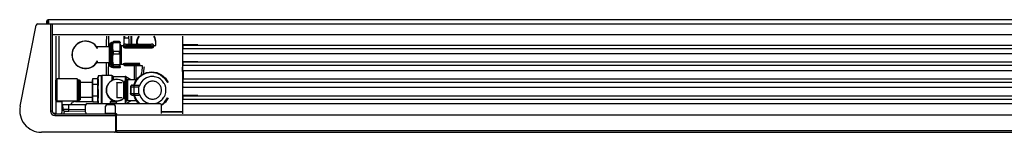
# Model space of a CAD drawing. Header units: millimetres. Extents: x -768 to 767, y 0 to 87.
# Tile 1 of 2: x -768 to 0, y 0 to 87. Entities that reach past the tile are written whole.
import ezdxf

# ---------------------------------------------------------------- set-up
doc = ezdxf.new("R2010")
doc.units = ezdxf.units.MM

# ---------------------------------------------------------------- blocks, each defined once
blk = doc.blocks.new('copertura_inferiore_griglia__44', base_point=(-85011.6, 64694.7))
at = {"color": 7, "linetype": 'Continuous'}
for p, q in [((-85011.6, 64695.3), (-85011.6, 64694.8)), ((-84108.6, 64695.3), (-84108.6, 64694.7))]:
    blk.add_line(p, q, dxfattribs=at)
blk = doc.blocks.new('212878B_MANIGLIA_GRIGLIA_ANTERIORE__45', base_point=(-85011.5, 64694.6))
at = {"color": 7, "linetype": 'Continuous'}
for p, q in [((-85011.5, 64694.7), (-85011.5, 64695.3)), ((-84108.7, 64694.6), (-84108.7, 64695.3))]:
    blk.add_line(p, q, dxfattribs=at)

msp = doc.modelspace()

# ---------------------------------------------------------------- linework, layer by layer
at = {"color": 7, "linetype": 'Continuous'}
for p, q in [((-746.27, 84.14), (-746.27, 86.28)), ((-745.88, 84.14), (-745.88, 86.28)), ((-745.17, 87.25), (-745.3, 87.25)), ((-745.3, 86.86), (-745.17, 86.86)), ((-745.3, 86.28), (-745.3, 86.86)), ((-745.3, 84.14), (-745.3, 86.28)), ((-745.17, 86.28), (-745.17, 87.25)), ((745.3, 87.25), (-745.17, 87.25)), ((-745.17, 86.28), (-745.17, 84.14)), ((-767.18, 19.99), (-754.64, 83.1)), ((-753.37, 84.14), (-743.36, 84.14)), ((-743.36, 84.14), (-742.06, 84.14)), ((-742.06, 84.14), (742.06, 84.14)), ((-742.06, 84.14), (-742.06, 84.13)), ((-742.06, 84.13), (-742.06, 84.11)), ((-742.06, 84.11), (-742.06, 82.85)), ((-692.87, 0.97), (-692.03, 0.97)), ((-692.36, 0.88), (-692.87, 0.88)), ((-692.36, 0.97), (-692.36, 0.88)), ((-692.36, 0.84), (-692.36, 0.88)), ((-692.03, 0.97), (-691.9, 0.97)), ((-692.03, 0.97), (-692.03, 0.84)), ((-692.03, 0.84), (-692.03, 0.52)), ((-692.03, 0.52), (-691.9, 0.52)), ((-691.9, 0), (-692.03, 0)), ((-691.9, 0.84), (-691.9, 0.97)), ((-691.9, 0), (-691.9, 0.84)), ((-691.9, 0), (691.9, 0)), ((-693.52, -0.19), (-750.61, -0.19))]:
    msp.add_line(p, q, dxfattribs=at)
at = {"color": 124, "linetype": 'Continuous'}
for p, q in [((-745.3, 86.28), (-745.17, 86.28)), ((-692.03, 0.84), (-691.9, 0.84))]:
    msp.add_line(p, q, dxfattribs=at)
at = {"color": 9, "linetype": 'Continuous'}
for p, q in [((-743.36, 84.14), (-743.36, 16.18)), ((-742.06, 82.85), (-742.06, 75.4)), ((-742.06, 75.4), (-742.06, 74.43)), ((742.06, 75.4), (-742.06, 75.4)), ((-742.06, 74.43), (-742.06, 16.18)), ((-739.02, 40.86), (-739.02, 74.43)), ((-737.08, 74.43), (-737.08, 41.2)), ((-699.97, 70.14), (-699.99, 68.45)), ((-699.95, 74.03), (-699.97, 70.14)), ((-699.95, 74.43), (-699.95, 74.03)), ((-698.21, 74.43), (-698.21, 66.34)), ((-697.2, 68.49), (-696.89, 69.15)), ((-696.89, 69.15), (-696.28, 69.54)), ((-696.28, 69.54), (-696.1, 69.56)), ((-696.1, 69.56), (-695.92, 69.68)), ((-694.94, 69.68), (-695.92, 69.68)), ((-695.92, 50.39), (-695.92, 69.68)), ((-694.86, 69.82), (-694.94, 69.68)), ((-694.94, 66.06), (-694.94, 69.68)), ((-694.8, 69.9), (-694.86, 69.82)), ((-694.39, 70.23), (-694.8, 69.9)), ((-694.77, 67.98), (-694.35, 69.64)), ((-694.35, 70.26), (-694.39, 70.23)), ((-689.59, 70.26), (-694.35, 70.26)), ((-694.35, 69.64), (-694.35, 70.26)), ((-694.35, 69.64), (-689.59, 69.64)), ((-689.54, 70.21), (-689.59, 70.26)), ((-689.59, 69.64), (-689.59, 70.26)), ((-689.59, 69.64), (-689.47, 69.01)), ((-689.3, 69.9), (-689.54, 70.21)), ((-689.25, 69.79), (-689.3, 69.9)), ((-689.25, 69.79), (-689.12, 69.42)), ((-689.12, 50.65), (-689.12, 69.42)), ((-686.26, 74.43), (-686.25, 73.19)), ((-686.21, 69.41), (-686.19, 68.11)), ((-686.18, 70.24), (-686.14, 71.36)), ((-686.14, 69.38), (-686.18, 70.24)), ((-686.14, 71.36), (-685.87, 73.11)), ((-685.95, 68.23), (-686.14, 69.38)), ((-685.88, 74.43), (-685.88, 73.43)), ((-685.88, 73.43), (-685.87, 73.11)), ((-685.87, 73.11), (-682.74, 73.14)), ((-682.75, 74.43), (-682.74, 73.47)), ((-682.74, 73.47), (-682.74, 73.14)), ((-682.74, 73.14), (-682.43, 71.39)), ((-682.39, 69.42), (-682.55, 68.34)), ((-682.43, 71.39), (-682.37, 70.28)), ((-682.37, 70.28), (-682.39, 69.42)), ((-680.77, 74.43), (-680.77, 73.26)), ((-680.77, 73.26), (-680.77, 69.43)), ((-680.77, 69.43), (-680.77, 68.34)), ((-680.56, 74.43), (-680.56, 73.13)), ((-680.56, 73.13), (-680.56, 69.5)), ((-680.56, 69.5), (-680.56, 68.34)), ((-680, 73), (-680, 74.43)), ((-680, 68.42), (-680, 73)), ((-676.44, 70.45), (-676.5, 69.56)), ((-676.5, 69.56), (-676.44, 68.71)), ((-676.39, 70.71), (-676.44, 70.45)), ((-676.26, 71.32), (-676.39, 70.74)), ((-676.39, 70.74), (-676.39, 70.71)), ((-676.08, 71.89), (-676.26, 71.32)), ((-675.58, 73.01), (-676.08, 71.89)), ((-675.85, 69.44), (-675.77, 70.52)), ((-675.85, 69.44), (-675.85, 68.34)), ((-675.85, 69.44), (-675.78, 68.41)), ((-675.77, 70.52), (-675.75, 70.64)), ((-675.75, 70.64), (-675.53, 71.61)), ((-675.03, 73.91), (-675.58, 73.01)), ((-675.53, 71.61), (-675.46, 71.81)), ((-675.46, 71.81), (-675.31, 72.26)), ((-675.31, 72.26), (-675.13, 72.69)), ((-675.13, 72.69), (-675.03, 72.9)), ((-674.61, 74.43), (-675.03, 73.91)), ((-675.03, 72.9), (-674.59, 73.74)), ((-674.59, 73.74), (-674.43, 74)), ((-674.43, 74), (-674.12, 74.43)), ((-662.25, 73.32), (-663.03, 74.43)), ((-662.95, 74.43), (-662.15, 73.26)), ((-661.61, 70.59), (-662.25, 73.32)), ((-662.15, 73.26), (-661.61, 70.59)), ((-661.61, 70.59), (-661.61, 67.25)), ((-640.45, 14.24), (-640.45, 74.43)), ((-640.37, 68.32), (-640.37, 72.1)), ((-707.56, 66.34), (-697.78, 66.34)), ((-706.86, 64.85), (-706.81, 64.94)), ((-706.8, 65.12), (-706.83, 65.21)), ((-706.81, 64.94), (-706.79, 65.02)), ((-706.79, 65.04), (-706.8, 65.12)), ((-706.79, 65.02), (-706.79, 65.04)), ((-699.99, 68.03), (-699.99, 66.34)), ((-697.78, 66.34), (-697.37, 66.5)), ((-697.78, 66.34), (-697.78, 62.45)), ((-697.78, 62.45), (-697.78, 53.72)), ((-697.37, 66.5), (-697.22, 66.67)), ((-697.21, 66.68), (-697.22, 66.67)), ((-697.21, 68.31), (-697.2, 68.49)), ((-697.21, 68.31), (-697.21, 60.6)), ((-694.94, 66.06), (-694.8, 67.8)), ((-694.94, 56.53), (-694.94, 66.06)), ((-694.9, 65.14), (-694.94, 66.06)), ((-694.8, 64.31), (-694.9, 65.14)), ((-694.8, 67.8), (-694.77, 67.98)), ((-694.35, 62.48), (-694.8, 64.31)), ((-689.59, 62.48), (-694.35, 62.48)), ((-694.35, 60.8), (-694.35, 62.48)), ((-689.54, 62.75), (-689.59, 62.48)), ((-689.59, 60.8), (-689.59, 62.48)), ((-689.3, 64.34), (-689.54, 62.75)), ((-689.47, 69.01), (-689.3, 67.78)), ((-689.3, 67.78), (-689.24, 66.9)), ((-689.25, 64.91), (-689.3, 64.34)), ((-689.21, 66.06), (-689.25, 64.91)), ((-689.24, 66.9), (-689.21, 66.06)), ((-689.02, 67.64), (-689.12, 67.81)), ((-688.88, 67.47), (-689.02, 67.64)), ((-689.02, 52.43), (-689.02, 67.64)), ((-688.46, 67.32), (-688.88, 67.47)), ((-688.46, 67.32), (-686.79, 67.32)), ((-688.46, 67.32), (-688.46, 62.82)), ((-688.46, 62.82), (-688.46, 52.75)), ((-686.79, 67.32), (-686.42, 67.45)), ((-686.79, 67.32), (-686.79, 66.48)), ((-686.79, 66.48), (-686.71, 66.21)), ((-686.71, 66.21), (-686.65, 66.12)), ((-686.65, 66.12), (-686.48, 65.94)), ((-686.48, 65.94), (-686.26, 65.76)), ((-686.42, 67.45), (-686.22, 67.8)), ((-686.26, 65.76), (-685.98, 65.61)), ((-686.22, 67.8), (-686.21, 67.89)), ((-686.21, 67.89), (-686.22, 67.66)), ((-686.22, 67.66), (-686.21, 67.42)), ((-686.22, 66.9), (-686.21, 66.99)), ((-686.21, 67.89), (-686.21, 68.09)), ((-686.21, 67.22), (-686.21, 67.42)), ((-686.21, 67.22), (-686.21, 66.99)), ((-686.18, 66.82), (-686.21, 66.99)), ((-685.84, 66.3), (-686.18, 66.82)), ((-685.98, 65.61), (-685.65, 65.48)), ((-685.83, 66.29), (-685.84, 66.3)), ((-685.65, 66.15), (-685.83, 66.29)), ((-685.42, 66.02), (-685.65, 66.15)), ((-685.65, 65.48), (-685.48, 65.44)), ((-685.48, 65.44), (-684.91, 65.37)), ((-685.41, 66.02), (-685.42, 66.02)), ((-685.3, 65.98), (-685.41, 66.02)), ((-685.11, 65.93), (-685.3, 65.98)), ((-684.91, 65.91), (-685.11, 65.93)), ((-684.91, 68.34), (-664.85, 68.34)), ((-664.85, 66.97), (-684.91, 66.97)), ((-684.91, 66.97), (-684.91, 65.91)), ((-664.85, 65.91), (-684.91, 65.91)), ((-684.91, 65.37), (-684.91, 65.91)), ((-684.91, 65.37), (-664.85, 65.37)), ((-664.85, 66.97), (-664.85, 65.91)), ((-664.65, 65.93), (-664.85, 65.91)), ((-664.85, 65.37), (-664.85, 65.91)), ((-664.85, 65.37), (-664.28, 65.44)), ((-664.46, 65.98), (-664.65, 65.93)), ((-664.35, 66.02), (-664.46, 65.98)), ((-664.34, 66.02), (-664.35, 66.02)), ((-664.11, 66.15), (-664.34, 66.02)), ((-664.28, 65.44), (-664.11, 65.48)), ((-663.93, 66.29), (-664.11, 66.15)), ((-664.11, 65.48), (-663.78, 65.61)), ((-663.76, 66.47), (-663.93, 66.29)), ((-663.78, 65.61), (-663.5, 65.77)), ((-663.61, 66.74), (-663.76, 66.47)), ((-663.55, 66.99), (-663.61, 66.74)), ((-663.55, 68.09), (-663.55, 67.89)), ((-663.55, 67.8), (-663.55, 67.89)), ((-663.55, 67.89), (-663.55, 67.66)), ((-663.35, 67.45), (-663.55, 67.8)), ((-663.55, 67.66), (-663.55, 67.42)), ((-663.55, 67.42), (-663.55, 67.22)), ((-663.55, 66.99), (-663.55, 67.22)), ((-663.55, 66.9), (-663.55, 66.99)), ((-663.5, 65.77), (-663.28, 65.94)), ((-662.97, 67.32), (-663.35, 67.45)), ((-663.28, 65.94), (-663.11, 66.12)), ((-663.11, 66.12), (-663.05, 66.21)), ((-663.05, 66.21), (-662.97, 66.48)), ((-662.97, 67.32), (-661.88, 67.32)), ((-662.97, 66.48), (-662.97, 67.32)), ((-661.88, 67.32), (-661.66, 67.28)), ((-661.66, 67.28), (-661.42, 67.13)), ((-640.44, 67.6), (640.44, 67.6)), ((-640.44, 67.6), (-640.44, 65.01)), ((-640.44, 65.01), (640.44, 65.01)), ((-640.44, 61.64), (-640.44, 65.01)), ((-640.44, 61.64), (-640.44, 61.05)), ((-640.08, 67.79), (-640.08, 67.6)), ((-628.69, 67.67), (-639.72, 67.67)), ((-706.81, 55.13), (-706.86, 55.21)), ((-706.83, 54.86), (-706.8, 54.95)), ((-706.79, 55.04), (-706.81, 55.13)), ((-706.8, 54.95), (-706.79, 55.02)), ((-706.79, 55.02), (-706.79, 55.04)), ((-697.21, 60.6), (-697.21, 51.99)), ((-694.94, 56.53), (-694.84, 58.24)), ((-694.8, 54.44), (-694.94, 56.53)), ((-694.94, 50.5), (-694.94, 56.53)), ((-694.84, 58.24), (-694.8, 58.61)), ((-694.8, 58.61), (-694.35, 60.8)), ((-694.73, 53.99), (-694.8, 54.44)), ((-694.35, 52.25), (-694.73, 53.99)), ((-694.35, 60.8), (-689.59, 60.8)), ((-689.59, 60.8), (-689.47, 60.04)), ((-689.3, 54.47), (-689.54, 52.58)), ((-689.47, 60.04), (-689.3, 58.58)), ((-689.3, 58.58), (-689.24, 57.53)), ((-689.25, 55.15), (-689.3, 54.47)), ((-689.21, 56.53), (-689.25, 55.15)), ((-689.24, 57.53), (-689.21, 56.53)), ((-640.44, 61.05), (-640.44, 61.03)), ((-640.44, 61.03), (640.44, 61.03)), ((-640.44, 54.46), (640.44, 54.46)), ((-640.44, 54.46), (-640.44, 51.87)), ((-640.37, 55.18), (-640.37, 61.03)), ((-640.08, 54.65), (-640.08, 54.46)), ((-628.69, 54.53), (-639.72, 54.53)), ((-697.78, 53.72), (-707.56, 53.72)), ((-699.99, 53.72), (-699.99, 43.85)), ((-698.21, 53.72), (-698.21, 50.56)), ((-698.21, 46.82), (-698.21, 50.56)), ((-698.21, 43.85), (-698.21, 46.82)), ((-697.78, 53.72), (-697.37, 53.57)), ((-697.37, 53.57), (-697.22, 53.39)), ((-697.22, 53.39), (-697.21, 53.38)), ((-697.2, 51.5), (-697.21, 51.99)), ((-696.89, 50.84), (-697.2, 51.5)), ((-696.28, 50.44), (-696.89, 50.84)), ((-695.92, 50.39), (-696.28, 50.44)), ((-695.92, 50.39), (-694.94, 50.39)), ((-694.94, 50.55), (-694.8, 50.84)), ((-694.94, 50.5), (-694.94, 50.55)), ((-694.85, 50.22), (-694.94, 50.5)), ((-694.94, 50.39), (-694.94, 50.5)), ((-694.85, 50.22), (-694.94, 50.39)), ((-694.8, 50.16), (-694.85, 50.22)), ((-694.8, 50.84), (-694.46, 51.12)), ((-694.61, 49.99), (-694.8, 50.16)), ((-694.35, 49.81), (-694.61, 49.99)), ((-694.46, 51.12), (-694.35, 51.19)), ((-689.59, 52.25), (-694.35, 52.25)), ((-694.35, 51.19), (-694.35, 52.25)), ((-694.35, 51.19), (-689.59, 51.19)), ((-689.59, 49.81), (-694.35, 49.81)), ((-689.54, 52.58), (-689.59, 52.25)), ((-689.59, 51.19), (-689.59, 52.25)), ((-689.59, 51.19), (-689.47, 51.07)), ((-689.54, 49.86), (-689.59, 49.81)), ((-689.3, 50.17), (-689.54, 49.86)), ((-689.47, 51.07), (-689.3, 50.83)), ((-689.3, 50.83), (-689.24, 50.66)), ((-689.25, 50.28), (-689.3, 50.17)), ((-689.25, 50.28), (-689.12, 50.65)), ((-689.21, 50.5), (-689.25, 50.28)), ((-689.24, 50.66), (-689.21, 50.5)), ((-689.12, 52.26), (-689.02, 52.43)), ((-688.88, 52.6), (-689.02, 52.43)), ((-688.46, 52.75), (-688.88, 52.6)), ((-688.46, 52.75), (-686.85, 52.75)), ((-686.77, 52.86), (-686.85, 52.79)), ((-686.85, 52.79), (-686.85, 52.75)), ((-686.85, 52.75), (-686.44, 52.6)), ((-686.71, 52.89), (-686.77, 52.86)), ((-686.54, 52.96), (-686.71, 52.89)), ((-686.3, 53.04), (-686.54, 52.96)), ((-686.44, 52.6), (-686.22, 52.22)), ((-686.02, 53.11), (-686.3, 53.04)), ((-686.22, 52.25), (-686.21, 52.14)), ((-686.22, 52.22), (-686.21, 52.14)), ((-686.21, 52.14), (-686.18, 52.21)), ((-686.21, 52.14), (-686.21, 51.98)), ((-686.18, 52.21), (-685.83, 52.51)), ((-685.68, 53.18), (-686.02, 53.11)), ((-685.83, 52.51), (-685.65, 52.6)), ((-685.5, 53.2), (-685.68, 53.18)), ((-685.65, 52.6), (-685.43, 52.68)), ((-684.91, 53.24), (-685.5, 53.2)), ((-685.43, 52.68), (-685.41, 52.69)), ((-685.41, 52.69), (-685.3, 52.71)), ((-685.3, 52.71), (-685.11, 52.74)), ((-685.11, 52.74), (-684.91, 52.76)), ((-673.91, 53.24), (-684.91, 53.24)), ((-684.91, 53.24), (-684.91, 52.76)), ((-684.91, 52.76), (-673.48, 52.76)), ((-684.91, 52.76), (-684.91, 51.73)), ((-684.91, 51.73), (-672.15, 51.73)), ((-678.23, 51.73), (-678.23, 40.85)), ((-676.96, 51.73), (-676.96, 40.86)), ((-672.31, 47.29), (-672.97, 44.14)), ((-672.48, 44.56), (-668.78, 46.25)), ((-671.94, 50.54), (-672.31, 47.29)), ((-671.91, 51.61), (-671.94, 50.54)), ((-671.04, 45.22), (-670.75, 46.64)), ((-670.75, 46.64), (-670.35, 50.23)), ((-670.35, 50.25), (-670.32, 51.02)), ((-670.35, 50.23), (-670.35, 50.25)), ((-669.32, 45.64), (-666.69, 46.17)), ((-669.3, 45.65), (-665.79, 46.38)), ((-668.78, 46.25), (-664.75, 46.83)), ((-666.69, 46.17), (-665.79, 46.38)), ((-665.79, 46.38), (-664.99, 46.41)), ((-665.79, 46.38), (-665.2, 46.4)), ((-665.2, 46.4), (-663.21, 46.18)), ((-664.99, 46.41), (-661.66, 46.06)), ((-664.75, 46.83), (-660.72, 46.25)), ((-663.21, 46.18), (-661.66, 46.06)), ((-661.66, 46.06), (-661.07, 45.9)), ((-660.72, 46.25), (-657.02, 44.56)), ((-640.57, 46.91), (-640.54, 50.02)), ((-640.54, 50.02), (-640.54, 50.39)), ((-640.44, 51.87), (640.44, 51.87)), ((-640.44, 48.5), (-640.44, 51.87)), ((-640.44, 47.89), (640.44, 47.89)), ((-640.08, 47.89), (-640.08, 41.32)), ((-739.49, 40.09), (-739.51, 39.91)), ((-739.51, 39.91), (-739.51, 25.45)), ((-739.19, 40.75), (-739.49, 40.09)), ((-738.58, 41.15), (-739.19, 40.75)), ((-738.21, 41.2), (-738.58, 41.15)), ((-722.68, 41.2), (-738.21, 41.2)), ((-738.21, 31.29), (-738.21, 41.2)), ((-722.57, 41.18), (-722.68, 41.2)), ((-722.68, 41.2), (-722.68, 23.85)), ((-722.4, 41.04), (-722.57, 41.18)), ((-722.36, 40.82), (-722.4, 41.04)), ((-722.37, 40.54), (-722.4, 41.04)), ((-722.38, 40.78), (-722.36, 40.82)), ((-722.38, 39.98), (-722.37, 40.54)), ((-722.37, 39.55), (-722.38, 39.98)), ((-722.37, 40.62), (-722.36, 40.82)), ((-722.37, 40.62), (-721.51, 40.62)), ((-722.37, 38.52), (-722.37, 39.55)), ((-722.37, 36.6), (-722.37, 38.52)), ((-721.4, 40.6), (-721.51, 40.62)), ((-721.51, 40.62), (-721.51, 24.44)), ((-721.35, 40.57), (-721.4, 40.6)), ((-720.49, 40.08), (-721.35, 40.57)), ((-721.35, 31.93), (-721.35, 40.57)), ((-720.44, 40.02), (-720.49, 40.08)), ((-720.49, 40.08), (-720.49, 24.97)), ((-720.41, 39.61), (-720.44, 40.02)), ((-720.41, 25.2), (-720.41, 39.61)), ((-710.82, 38.43), (-711.03, 38.35)), ((-710.71, 38.62), (-710.82, 38.43)), ((-710.5, 41.45), (-710.71, 40.29)), ((-710.71, 40.29), (-710.71, 39.29)), ((-710.71, 39.29), (-710.69, 39.76)), ((-710.49, 37.08), (-710.71, 39.29)), ((-710.71, 39.29), (-710.71, 32.6)), ((-710.71, 38.68), (-710.71, 38.62)), ((-710.69, 39.76), (-710.65, 40.35)), ((-710.65, 40.35), (-710.5, 41.45)), ((-710.5, 41.45), (-710.49, 41.49)), ((-710.49, 41.49), (-706.71, 41.49)), ((-706.71, 41.49), (-706.7, 41.45)), ((-706.5, 39.29), (-706.71, 37.08)), ((-706.7, 41.45), (-706.5, 40.29)), ((-706.7, 41.45), (-706.55, 40.35)), ((-706.55, 40.35), (-706.51, 39.76)), ((-706.51, 39.76), (-706.5, 39.29)), ((-706.5, 42.07), (-706.34, 42.98)), ((-706.5, 32.53), (-706.5, 42.07)), ((-706.46, 41.97), (-706.47, 41.55)), ((-706.47, 41.55), (-706.45, 41.02)), ((-706.41, 42.53), (-706.46, 41.97)), ((-706.45, 41.02), (-706.41, 40.57)), ((-706.34, 42.98), (-706.41, 42.53)), ((-706.41, 40.57), (-706.32, 39.99)), ((-706.2, 43.62), (-706.34, 42.98)), ((-706.2, 39.47), (-706.34, 37.77)), ((-706.32, 39.99), (-706.2, 39.47)), ((-703.69, 43.62), (-706.2, 43.62)), ((-703.46, 43.85), (-703.78, 43.53)), ((-703.78, 30.29), (-703.78, 43.53)), ((-695.63, 43.85), (-703.46, 43.85)), ((-703.46, 43.85), (-703.46, 32.53)), ((-695.63, 43.85), (-695.41, 43.81)), ((-695.63, 43.85), (-695.63, 41.69)), ((-695.63, 41.69), (-695.63, 39.89)), ((-695.41, 43.81), (-695.18, 43.66)), ((-694.91, 43.4), (-695.18, 43.66)), ((-695.18, 41.54), (-695.18, 43.66)), ((-695.18, 40.12), (-695.18, 41.54)), ((-694.87, 43.36), (-694.91, 43.4)), ((-694.91, 43.4), (-694.91, 41.32)), ((-694.91, 41.32), (-694.91, 40.26)), ((-694.45, 43.21), (-694.87, 43.36)), ((-694.45, 43.21), (-685.18, 43.21)), ((-694.45, 41.17), (-694.45, 43.21)), ((-694.45, 40.49), (-694.45, 41.17)), ((-691.71, 38.16), (-691.71, 38.46)), ((-691.71, 38.46), (-687.5, 38.46)), ((-686.86, 39.2), (-686.34, 38.68)), ((-686.36, 38.68), (-686.85, 38.68)), ((-686.74, 39.36), (-686.12, 38.74)), ((-686.33, 38.69), (-686.36, 38.68)), ((-686.36, 26.38), (-686.36, 38.68)), ((-686.12, 38.74), (-686.33, 38.69)), ((-686.05, 38.74), (-686.12, 38.74)), ((-686.03, 38.74), (-686.05, 38.74)), ((-685.95, 38.76), (-686.03, 38.74)), ((-685.8, 39), (-685.95, 38.76)), ((-685.8, 39), (-684.78, 40.78)), ((-685.8, 39), (-685.8, 26.05)), ((-685.07, 43.04), (-685.18, 43.21)), ((-685.18, 43.21), (-685.18, 43.06)), ((-685.18, 43.06), (-685.18, 41.92)), ((-685.18, 41.92), (-685.18, 40.07)), ((-684.96, 43.02), (-685.07, 43.04)), ((-684.86, 43.12), (-684.91, 43.04)), ((-684.86, 43.12), (-680.9, 40.83)), ((-684.86, 42.98), (-684.86, 43.12)), ((-684.86, 43.12), (-684.86, 42.98)), ((-684.86, 41.44), (-684.86, 42.98)), ((-684.86, 42.69), (-684.86, 41.84)), ((-684.86, 40.63), (-684.86, 41.44)), ((-684.78, 40.78), (-684.64, 40.94)), ((-684.78, 24.27), (-684.78, 40.78)), ((-683.91, 40.94), (-684.64, 40.94)), ((-684.64, 40.94), (-684.64, 24.11)), ((-683.91, 40.94), (-683.59, 40.62)), ((-683.91, 24.11), (-683.91, 40.94)), ((-683.5, 40.65), (-683.52, 40.45)), ((-683.5, 40.65), (-683.33, 40.94)), ((-683.33, 40.94), (-683.33, 40.81)), ((-683.33, 24.11), (-683.33, 40.94)), ((-683.33, 40.81), (-676.22, 40.86)), ((-678.52, 36.41), (-677.76, 38.47)), ((-678.02, 36.62), (-676.57, 39.81)), ((-677.76, 38.47), (-675.56, 41.89)), ((-676.57, 39.81), (-676.22, 40.35)), ((-676.22, 40.35), (-674.22, 42.69)), ((-675.56, 41.89), (-672.48, 44.56)), ((-674.22, 42.69), (-673.41, 43.38)), ((-673.41, 43.38), (-672.26, 44.21)), ((-671.47, 40.18), (-673.08, 38.21)), ((-672.26, 44.21), (-669.82, 45.46)), ((-671.12, 40.51), (-671.47, 40.18)), ((-670.07, 41.32), (-671.12, 40.51)), ((-668.54, 42.18), (-670.07, 41.32)), ((-669.82, 45.46), (-669.3, 45.65)), ((-669.82, 45.46), (-669.32, 45.64)), ((-667.95, 42.43), (-668.54, 42.18)), ((-665.53, 43.06), (-667.95, 42.43)), ((-664.83, 43.13), (-665.53, 43.06)), ((-663, 43.09), (-664.83, 43.13)), ((-663.87, 39.45), (-664.06, 39.45)), ((-662.36, 43), (-663, 43.09)), ((-661.09, 42.71), (-662.36, 43)), ((-659.36, 42.02), (-661.09, 42.71)), ((-661.07, 45.9), (-659.62, 45.26)), ((-659.62, 45.26), (-657.81, 44.55)), ((-657.65, 40.95), (-659.36, 42.02)), ((-657.81, 44.55), (-654.58, 41.97)), ((-656.64, 40.05), (-657.65, 40.95)), ((-657.02, 44.56), (-653.94, 41.89)), ((-656.23, 39.63), (-656.64, 40.05)), ((-655.08, 38.07), (-656.23, 39.63)), ((-654.58, 41.97), (-652.25, 38.55)), ((-653.94, 41.89), (-651.74, 38.47)), ((-640.44, 41.32), (640.44, 41.32)), ((-640.44, 41.32), (-640.44, 38.73)), ((-640.44, 38.73), (640.44, 38.73)), ((-640.44, 35.36), (-640.44, 38.73)), ((-738.21, 23.85), (-738.21, 31.29)), ((-722.37, 29.06), (-722.37, 36.6)), ((-721.35, 24.48), (-721.35, 31.93)), ((-711.03, 38.35), (-720.41, 38.35)), ((-711.03, 38.35), (-711.03, 35.44)), ((-711.03, 35.44), (-711.03, 26.7)), ((-710.71, 32.6), (-710.65, 34.76)), ((-710.71, 32.52), (-710.71, 32.6)), ((-710.71, 32.6), (-710.71, 25.84)), ((-710.65, 30.44), (-710.71, 32.52)), ((-710.65, 34.76), (-710.6, 35.76)), ((-710.6, 35.76), (-710.49, 37.08)), ((-710.49, 37.08), (-706.71, 37.08)), ((-706.71, 37.08), (-706.61, 35.76)), ((-706.61, 35.76), (-706.55, 34.76)), ((-706.55, 34.76), (-706.5, 32.6)), ((-706.5, 32.52), (-706.55, 30.44)), ((-706.5, 32.6), (-706.5, 32.52)), ((-706.5, 22.98), (-706.5, 32.53)), ((-706.46, 35.06), (-706.47, 33.93)), ((-706.47, 33.93), (-706.45, 32.52)), ((-706.41, 36.55), (-706.46, 35.06)), ((-706.45, 32.52), (-706.41, 31.31)), ((-706.34, 37.77), (-706.41, 36.55)), ((-706.41, 31.31), (-706.32, 29.77)), ((-703.46, 32.53), (-703.46, 22.85)), ((-687.5, 38.16), (-691.71, 38.16)), ((-691.71, 38.16), (-691.71, 26.89)), ((-681.01, 35.49), (-681.06, 35.12)), ((-681.06, 35.12), (-680.88, 35.12)), ((-681.06, 35.12), (-681.06, 29.94)), ((-680.98, 35.56), (-681.01, 35.49)), ((-680.96, 35.61), (-680.98, 35.56)), ((-680.84, 35.84), (-680.96, 35.61)), ((-680.82, 35.49), (-680.88, 35.12)), ((-680.88, 35.12), (-678.63, 35.12)), ((-680.88, 35.12), (-680.88, 29.94)), ((-680.48, 36.19), (-680.84, 35.84)), ((-680.8, 35.56), (-680.82, 35.49)), ((-680.66, 35.84), (-680.8, 35.56)), ((-680.5, 36.03), (-680.66, 35.84)), ((-680.3, 36.19), (-680.5, 36.03)), ((-680.41, 36.24), (-680.48, 36.19)), ((-680.26, 36.31), (-680.41, 36.24)), ((-680.23, 36.24), (-680.3, 36.19)), ((-680.14, 36.35), (-680.26, 36.31)), ((-679.96, 36.35), (-680.23, 36.24)), ((-679.77, 36.41), (-680.14, 36.35)), ((-679.59, 36.41), (-679.96, 36.35)), ((-679.77, 36.41), (-679.59, 36.41)), ((-679.59, 36.41), (-677.44, 36.41)), ((-678.58, 35.49), (-678.63, 35.12)), ((-678.63, 35.12), (-674.73, 35.12)), ((-678.63, 35.12), (-678.63, 29.94)), ((-678.56, 35.56), (-678.58, 35.49)), ((-678.43, 35.84), (-678.56, 35.56)), ((-678.28, 36.03), (-678.43, 35.84)), ((-678.1, 36.19), (-678.28, 36.03)), ((-678.04, 36.24), (-678.1, 36.19)), ((-678.08, 36.41), (-678.02, 36.62)), ((-677.79, 36.35), (-678.04, 36.24)), ((-677.44, 36.41), (-677.79, 36.35)), ((-677.44, 36.41), (-674.63, 36.41)), ((-674.71, 35.2), (-674.73, 35.12)), ((-674.73, 29.94), (-674.73, 35.12)), ((-674.68, 35.28), (-674.71, 35.2)), ((-674.57, 35.42), (-674.68, 35.28)), ((-674.63, 36.41), (-674.46, 36.36)), ((-674.43, 35.52), (-674.57, 35.42)), ((-674.46, 36.36), (-674.35, 36.24)), ((-674.36, 35.56), (-674.43, 35.52)), ((-674.27, 35.6), (-674.36, 35.56)), ((-674.35, 36.24), (-674.33, 36.21)), ((-674.33, 36.21), (-674.29, 36.09)), ((-674.29, 36.09), (-674.26, 35.87)), ((-673.17, 38.07), (-674.27, 35.6)), ((-674.26, 35.87), (-674.27, 35.6)), ((-673.08, 38.21), (-673.17, 38.07)), ((-654.68, 37.37), (-655.08, 38.07)), ((-654.22, 36.33), (-654.68, 37.37)), ((-653.69, 34.47), (-654.22, 36.33)), ((-653.65, 34.2), (-653.69, 34.47)), ((-653.69, 30.59), (-653.65, 30.85)), ((-653.52, 32.53), (-653.65, 34.2)), ((-653.65, 30.85), (-653.52, 32.53)), ((-640.44, 35.36), (-640.44, 34.77)), ((-640.44, 34.77), (-640.44, 34.76)), ((-640.44, 34.76), (640.44, 34.76)), ((-640.37, 28.9), (-640.37, 34.76)), ((-739.51, 25.45), (-739.49, 24.96)), ((-739.49, 24.96), (-739.19, 24.3)), ((-739.19, 24.3), (-738.58, 23.91)), ((-739.02, 14.76), (-739.02, 24.19)), ((-739.02, 23.98), (-738.69, 23.98)), ((-739.02, 23.81), (-734.49, 23.81)), ((-738.58, 23.91), (-738.21, 23.85)), ((-722.68, 23.85), (-738.21, 23.85)), ((-734.49, 23.85), (-734.49, 23.81)), ((-734.49, 15.66), (-734.49, 23.81)), ((-724.09, 23.75), (-710.53, 23.75)), ((-722.68, 23.85), (-722.57, 23.87)), ((-722.57, 23.87), (-722.4, 24.02)), ((-722.4, 24.02), (-722.38, 24.27)), ((-722.4, 24.02), (-722.36, 24.23)), ((-722.38, 24.27), (-722.37, 24.44)), ((-722.37, 25.83), (-722.37, 29.06)), ((-722.37, 25.5), (-722.37, 25.83)), ((-722.37, 24.69), (-722.37, 25.5)), ((-722.37, 24.52), (-722.37, 24.69)), ((-722.36, 24.23), (-722.37, 24.52)), ((-722.37, 24.44), (-721.51, 24.44)), ((-721.45, 24.54), (-721.51, 24.44)), ((-721.4, 24.55), (-721.45, 24.54)), ((-721.37, 24.56), (-721.4, 24.55)), ((-721.35, 24.48), (-721.37, 24.56)), ((-721.35, 24.48), (-720.49, 24.97)), ((-721.35, 24.57), (-721.35, 24.48)), ((-720.44, 25.12), (-720.49, 24.97)), ((-720.41, 25.2), (-720.44, 25.12)), ((-711.03, 26.7), (-720.41, 26.7)), ((-710.82, 26.63), (-711.03, 26.7)), ((-710.71, 26.43), (-710.82, 26.63)), ((-710.71, 25.84), (-710.66, 26.86)), ((-710.71, 26.75), (-710.71, 26.43)), ((-710.69, 25.27), (-710.71, 25.84)), ((-710.71, 25.84), (-710.71, 24.76)), ((-710.71, 24.76), (-710.5, 23.61)), ((-710.65, 24.74), (-710.69, 25.27)), ((-710.66, 26.86), (-710.65, 26.93)), ((-710.58, 29.27), (-710.65, 30.44)), ((-710.65, 26.93), (-710.49, 28.11)), ((-710.49, 23.56), (-710.65, 24.74)), ((-710.49, 28.11), (-710.58, 29.27)), ((-710.5, 23.61), (-710.49, 23.56)), ((-710.49, 28.11), (-706.71, 28.11)), ((-710.49, 23.56), (-706.71, 23.56)), ((-706.62, 29.27), (-706.71, 28.11)), ((-706.71, 28.11), (-706.55, 26.93)), ((-706.55, 24.74), (-706.71, 23.56)), ((-706.71, 23.56), (-706.7, 23.61)), ((-706.5, 24.76), (-706.7, 23.61)), ((-706.68, 23.75), (-706.5, 23.75)), ((-706.55, 30.44), (-706.62, 29.27)), ((-706.55, 26.93), (-706.54, 26.86)), ((-706.51, 25.27), (-706.55, 24.74)), ((-706.54, 26.86), (-706.5, 25.84)), ((-706.5, 25.84), (-706.51, 25.27)), ((-706.46, 25.62), (-706.47, 24.91)), ((-706.47, 24.91), (-706.45, 24.03)), ((-706.41, 26.55), (-706.46, 25.62)), ((-706.45, 24.03), (-706.41, 23.27)), ((-706.34, 27.31), (-706.41, 26.55)), ((-706.41, 23.27), (-706.32, 22.3)), ((-706.2, 28.38), (-706.34, 27.31)), ((-706.32, 29.77), (-706.2, 28.38)), ((-703.78, 23.13), (-703.78, 30.29)), ((-703.78, 22.14), (-703.78, 23.13)), ((-697.03, 23.12), (-697.05, 22.14)), ((-696.97, 23.44), (-697.03, 23.12)), ((-693.52, 23.12), (-697.03, 23.12)), ((-696.55, 23.95), (-696.97, 23.44)), ((-695.94, 24.08), (-696.55, 23.95)), ((-693.89, 24.08), (-695.94, 24.08)), ((-692.92, 24.08), (-693.89, 24.08)), ((-691.95, 23.12), (-693.52, 23.12)), ((-692.92, 24.08), (-692.44, 23.95)), ((-692.44, 23.95), (-692.01, 23.44)), ((-692.01, 23.44), (-691.95, 23.12)), ((-691.93, 22.14), (-691.95, 23.12)), ((-691.71, 26.89), (-691.71, 26.59)), ((-691.71, 26.89), (-687.5, 26.89)), ((-687.5, 26.59), (-691.71, 26.59)), ((-686.32, 26.39), (-686.86, 25.85)), ((-686.36, 26.38), (-686.85, 26.38)), ((-686.09, 26.35), (-686.74, 25.69)), ((-686.24, 26.41), (-686.36, 26.38)), ((-685.95, 26.29), (-686.24, 26.41)), ((-685.8, 26.05), (-685.95, 26.29)), ((-685.8, 26.05), (-684.78, 24.27)), ((-685.18, 24.98), (-685.18, 24.1)), ((-685.18, 24.1), (-685.18, 22.43)), ((-684.86, 24.17), (-684.86, 24.42)), ((-684.86, 22.36), (-684.86, 24.17)), ((-684.78, 24.27), (-684.64, 24.11)), ((-684.64, 24.11), (-683.91, 24.11)), ((-684.51, 22.14), (-680.9, 24.22)), ((-683.91, 24.11), (-683.59, 24.44)), ((-683.33, 24.11), (-683.5, 24.4)), ((-676.22, 24.19), (-683.33, 24.24)), ((-683.33, 24.24), (-683.33, 24.11)), ((-681.06, 29.94), (-680.88, 29.94)), ((-681.01, 29.56), (-681.06, 29.94)), ((-680.98, 29.5), (-681.01, 29.56)), ((-680.96, 29.44), (-680.98, 29.5)), ((-680.84, 29.22), (-680.96, 29.44)), ((-680.88, 29.94), (-680.82, 29.56)), ((-680.88, 29.94), (-678.63, 29.94)), ((-680.48, 28.86), (-680.84, 29.22)), ((-680.82, 29.56), (-680.8, 29.5)), ((-680.8, 29.5), (-680.66, 29.22)), ((-680.66, 29.22), (-680.5, 29.02)), ((-680.5, 29.02), (-680.3, 28.86)), ((-680.41, 28.82), (-680.48, 28.86)), ((-680.26, 28.74), (-680.41, 28.82)), ((-680.3, 28.86), (-680.23, 28.82)), ((-680.14, 28.7), (-680.26, 28.74)), ((-680.23, 28.82), (-679.96, 28.7)), ((-679.77, 28.64), (-680.14, 28.7)), ((-679.96, 28.7), (-679.59, 28.64)), ((-679.77, 28.64), (-679.59, 28.64)), ((-679.59, 28.64), (-677.44, 28.64)), ((-678.58, 29.56), (-678.63, 29.94)), ((-678.63, 29.94), (-674.73, 29.94)), ((-678.56, 29.5), (-678.58, 29.56)), ((-678.43, 29.22), (-678.56, 29.5)), ((-677.76, 26.58), (-678.52, 28.64)), ((-678.28, 29.02), (-678.43, 29.22)), ((-678.1, 28.86), (-678.28, 29.02)), ((-678.04, 28.82), (-678.1, 28.86)), ((-678.02, 28.43), (-678.08, 28.64)), ((-677.79, 28.7), (-678.04, 28.82)), ((-676.57, 25.24), (-678.02, 28.43)), ((-677.44, 28.64), (-677.79, 28.7)), ((-675.56, 23.16), (-677.76, 26.58)), ((-677.44, 28.64), (-674.63, 28.64)), ((-676.22, 24.7), (-676.57, 25.24)), ((-674.22, 22.37), (-676.22, 24.7)), ((-674.38, 22.14), (-675.56, 23.16)), ((-674.73, 29.94), (-674.71, 29.85)), ((-674.71, 29.85), (-674.68, 29.77)), ((-674.68, 29.77), (-674.57, 29.63)), ((-674.46, 28.69), (-674.63, 28.64)), ((-674.57, 29.63), (-674.43, 29.53)), ((-674.35, 28.82), (-674.46, 28.69)), ((-674.43, 29.53), (-674.36, 29.49)), ((-674.36, 29.49), (-674.27, 29.46)), ((-674.33, 28.84), (-674.35, 28.82)), ((-674.29, 28.96), (-674.33, 28.84)), ((-674.26, 29.19), (-674.29, 28.96)), ((-674.27, 29.46), (-674.26, 29.19)), ((-674.27, 29.46), (-673.17, 26.98)), ((-673.17, 26.98), (-673.08, 26.85)), ((-673.08, 26.85), (-671.47, 24.87)), ((-671.47, 24.87), (-671.12, 24.54)), ((-671.12, 24.54), (-670.07, 23.74)), ((-670.07, 23.74), (-668.54, 22.87)), ((-664.06, 25.54), (-663.87, 25.54)), ((-661.11, 22.34), (-659.36, 23.03)), ((-659.36, 23.03), (-659.29, 23.07)), ((-659.29, 23.07), (-657.66, 24.1)), ((-657.66, 24.1), (-656.64, 25)), ((-653.94, 23.16), (-656.95, 20.55)), ((-656.64, 25), (-656.24, 25.42)), ((-656.29, 21.72), (-654.58, 23.09)), ((-656.24, 25.42), (-655.08, 26.97)), ((-655.08, 26.97), (-654.68, 27.68)), ((-654.68, 27.68), (-654.22, 28.72)), ((-654.58, 23.09), (-652.25, 26.51)), ((-654.22, 28.72), (-653.69, 30.59)), ((-651.74, 26.58), (-653.94, 23.16)), ((-640.44, 28.18), (640.44, 28.18)), ((-640.44, 28.18), (-640.44, 25.6)), ((-640.44, 25.6), (640.44, 25.6)), ((-640.44, 22.22), (-640.44, 25.6)), ((-640.08, 28.38), (-640.08, 28.18)), ((-628.69, 28.26), (-639.72, 28.26)), ((-742.1, 16.18), (-743.36, 16.18)), ((-742.1, 16.18), (-742.06, 16.18)), ((-733.76, 21.49), (-729.23, 21.49)), ((-733.69, 17.5), (-733.76, 21.49)), ((-733.67, 17.3), (-733.69, 17.5)), ((-733.49, 17.47), (-733.69, 17.5)), ((-733.69, 17.5), (-733.67, 17.3)), ((-733.63, 17.13), (-733.67, 17.3)), ((-733.67, 17.3), (-733.63, 17.13)), ((-733.63, 17.13), (-733.59, 17.02)), ((-733.59, 17.02), (-733.52, 16.88)), ((-733.52, 16.88), (-733.47, 16.8)), ((-732.92, 17.45), (-733.49, 17.47)), ((-733.47, 16.8), (-733.31, 16.61)), ((-733.23, 16.53), (-733.31, 16.61)), ((-733.31, 16.61), (-733.23, 16.53)), ((-733.12, 16.45), (-733.23, 16.53)), ((-733.23, 16.53), (-733.12, 16.45)), ((-732.95, 15.88), (-733.2, 14.65)), ((-732.9, 16.33), (-733.12, 16.45)), ((-733.12, 16.45), (-732.9, 16.33)), ((-732.69, 16.27), (-732.95, 15.88)), ((-731.67, 17.43), (-732.92, 17.45)), ((-732.9, 16.33), (-732.84, 16.31)), ((-732.84, 16.31), (-732.78, 16.29)), ((-732.78, 16.29), (-732.42, 16.23)), ((-732.42, 16.23), (-729.18, 16.17)), ((-729.16, 17.44), (-731.67, 17.43)), ((-729.23, 21.49), (-715.97, 21.49)), ((-729.16, 17.44), (-729.23, 21.49)), ((-729.18, 16.17), (-729.16, 17.44)), ((-716.17, 15.94), (-729.18, 16.17)), ((-716.17, 17.22), (-729.16, 17.44)), ((-727.7, 21.49), (-726.38, 22.81)), ((-716.17, 15.34), (-716.17, 20.84)), ((-714.88, 22.14), (-658.25, 22.14)), ((-706.5, 22.98), (-706.35, 22.14)), ((-706.32, 22.3), (-706.29, 22.14)), ((-703.46, 22.85), (-703.46, 22.14)), ((-700.61, 14.56), (-700.61, 20.06)), ((-699.31, 21.36), (-694.17, 21.36)), ((-692.87, 14.56), (-692.87, 20.06)), ((-685.18, 22.43), (-685.18, 22.14)), ((-684.86, 22.14), (-684.86, 22.36)), ((-673.95, 22.14), (-674.22, 22.37)), ((-668.54, 22.87), (-667.95, 22.62)), ((-667.95, 22.62), (-666.07, 22.14)), ((-661.99, 22.14), (-661.11, 22.34)), ((-657.01, 21.15), (-656.29, 21.72)), ((-656.95, 14.5), (-656.95, 20.84)), ((-656.95, 15.89), (-656.61, 15.89)), ((-656.61, 15.89), (-640.98, 15.88)), ((-651.97, 15.34), (-651.97, 15.4)), ((-640.44, 22.22), (640.44, 22.22)), ((-640.44, 22.22), (-640.44, 21.63)), ((-640.44, 21.63), (-640.44, 21.62)), ((-640.37, 16.76), (-640.37, 21.62)), ((-741.5, 14.76), (-739.02, 14.76)), ((-740.12, 14.24), (-692.87, 14.24)), ((-740.12, 14.2), (-740.12, 14.24)), ((-740.12, 14.2), (-740.12, 12.94)), ((-740.12, 12.94), (-692.87, 12.94)), ((-735.06, 14.29), (-735.14, 14.24)), ((-733.2, 14.65), (-733.2, 14.24)), ((-715.8, 14.42), (-715.52, 14.24)), ((-700.61, 14.56), (-692.87, 14.56)), ((-700.61, 14.56), (-700.61, 14.24)), ((-692.87, 14.56), (-692.87, 14.24)), ((-692.87, 12.94), (-692.87, 14.24)), ((-692.55, 14.04), (-692.87, 14.04)), ((-692.87, 13.36), (-692.36, 13.36)), ((-692.87, 13.27), (-692.03, 13.27)), ((-692.87, 12.94), (-692.87, 0.45)), ((-692.36, 13.36), (-692.36, 13.4)), ((-692.36, 13.36), (-692.36, 13.27)), ((-692.03, 14.24), (-691.9, 14.24)), ((-691.9, 13.72), (-692.03, 13.72)), ((-691.9, 13.27), (-692.03, 13.27)), ((-692.03, 0.97), (-692.03, 13.27)), ((-691.9, 13.4), (-691.9, 14.24)), ((-691.9, 13.27), (-691.9, 13.4)), ((-691.9, 13.4), (691.9, 13.4)), ((-640.45, 15.34), (-656.95, 15.34)), ((691.9, 0.84), (-691.9, 0.84))]:
    msp.add_line(p, q, dxfattribs=at)
at = {"color": 7, "linetype": 'Continuous'}
for centre, radius, start, end in [((-745.3, 86.28), 0.971, 90, 180), ((-745.3, 86.28), 0.583, 90, 180), ((-753.37, 82.85), 1.29, 90, 168.76222), ((-750.61, 16.7), 16.89, 168.76222, 270), ((-693.52, 0.45), 0.647, 270, 360), ((-692.03, 0.84), 0.841, 180, 270), ((-692.03, 0.84), 0.324, 180, 270)]:
    msp.add_arc(centre, radius, start, end, dxfattribs=at)
at = {"color": 9, "linetype": 'Continuous'}
for centre, radius, start, end in [((-716.17, 60.03), 10.68, 28.96816, 331.03184), ((-716.17, 60.03), 10.49, 27.35531, 332.64469), ((-639.72, 68.32), 0.647, 180, 270), ((-639.72, 55.18), 0.647, 180, 270), ((-691.71, 32.53), 8.45, 54.00007, 288.00002), ((-691.71, 32.53), 8.25, 54.00004, 287.99998), ((-724.09, 20.52), 3.24, 90, 135), ((-691.71, 32.53), 8.25, 288.00004, 306.00003), ((-691.71, 32.53), 8.45, 288.00013, 306.00006), ((-639.72, 28.9), 0.647, 180, 270), ((-740.12, 16.18), 3.24, 180, 270), ((-740.12, 16.18), 1.98, 179.99999, 270.00001), ((-736.43, 15.66), 1.94, 315.00089, 0.0005), ((-714.88, 20.84), 1.29, 90, 180), ((-699.31, 20.06), 1.29, 90, 180), ((-694.17, 20.06), 1.29, 360, 90), ((-658.25, 20.84), 1.29, 0, 90), ((-714.88, 15.34), 1.29, 179.99995, 224.99993), ((-692.03, 13.4), 0.841, 90, 180), ((-692.03, 13.4), 0.324, 90, 180)]:
    msp.add_arc(centre, radius, start, end, dxfattribs=at)
for points in [[(-686.25, 73.19), (-686.24, 72.28), (-686.23, 71.33), (-686.22, 70.37), (-686.21, 69.41)], [(-699.99, 68.45), (-699.99, 68.36), (-699.99, 68.25), (-699.99, 68.14), (-699.99, 68.03)], [(-697.22, 66.64), (-697.22, 66.66), (-697.22, 66.67)], [(-697.22, 66.67), (-697.22, 66.66), (-697.22, 66.6), (-697.22, 66.51), (-697.22, 66.37), (-697.22, 66.2), (-697.22, 65.98), (-697.22, 65.73), (-697.22, 65.45), (-697.22, 65.13), (-697.22, 64.77), (-697.22, 64.29), (-697.22, 63.77), (-697.22, 63.21), (-697.22, 62.62), (-697.22, 61.79), (-697.22, 60.94), (-697.22, 60.06), (-697.22, 59.19), (-697.22, 58.33), (-697.22, 57.5), (-697.22, 56.91), (-697.22, 56.35), (-697.22, 55.82), (-697.22, 55.34), (-697.22, 54.98), (-697.22, 54.66), (-697.22, 54.37), (-697.22, 54.11), (-697.22, 53.89), (-697.22, 53.69), (-697.22, 53.52), (-697.22, 53.39)], [(-686.79, 66.48), (-686.66, 66.49), (-686.53, 66.53), (-686.42, 66.6), (-686.32, 66.68), (-686.25, 66.79), (-686.22, 66.9)], [(-684.91, 68.34), (-685.25, 68.33), (-685.56, 68.31), (-685.83, 68.27), (-686.03, 68.22), (-686.16, 68.16), (-686.21, 68.09)], [(-686.21, 67.22), (-686.16, 67.16), (-686.03, 67.1), (-685.83, 67.05), (-685.56, 67.01), (-685.25, 66.98), (-684.91, 66.97)], [(-663.55, 68.09), (-663.6, 68.16), (-663.73, 68.22), (-663.93, 68.27), (-664.2, 68.31), (-664.51, 68.33), (-664.85, 68.34)], [(-664.85, 66.97), (-664.51, 66.98), (-664.2, 67.01), (-663.93, 67.05), (-663.73, 67.1), (-663.6, 67.16), (-663.55, 67.22)], [(-663.55, 66.9), (-663.51, 66.79), (-663.44, 66.68), (-663.35, 66.6), (-663.23, 66.53), (-663.11, 66.49), (-662.97, 66.48)], [(-686.22, 52.25), (-686.26, 52.4), (-686.34, 52.53), (-686.44, 52.64), (-686.56, 52.72), (-686.71, 52.77), (-686.85, 52.79)], [(-686.21, 51.98), (-686.16, 51.91), (-686.03, 51.85), (-685.83, 51.8), (-685.56, 51.76), (-685.25, 51.74), (-684.91, 51.73)], [(-664.06, 39.45), (-665.41, 39.32), (-666.7, 38.92), (-667.89, 38.28), (-668.94, 37.42), (-669.8, 36.36), (-670.44, 35.16), (-670.83, 33.85), (-670.96, 32.5)], [(-663.87, 39.45), (-665.22, 39.32), (-666.52, 38.92), (-667.71, 38.28), (-668.75, 37.42), (-669.61, 36.36), (-670.25, 35.16), (-670.64, 33.85), (-670.78, 32.5)], [(-663.87, 25.54), (-662.53, 25.67), (-661.23, 26.07), (-660.04, 26.71), (-658.99, 27.58), (-658.14, 28.63), (-657.5, 29.83), (-657.11, 31.14), (-656.97, 32.5), (-657.11, 33.85), (-657.5, 35.16), (-658.14, 36.36), (-658.99, 37.42), (-660.04, 38.28), (-661.23, 38.92), (-662.53, 39.32), (-663.87, 39.45)], [(-670.96, 32.5), (-670.83, 31.14), (-670.44, 29.83), (-669.8, 28.63), (-668.94, 27.58), (-667.89, 26.71), (-666.7, 26.07), (-665.41, 25.67), (-664.06, 25.54)], [(-670.78, 32.5), (-670.64, 31.14), (-670.25, 29.83), (-669.61, 28.63), (-668.75, 27.58), (-667.71, 26.71), (-666.52, 26.07), (-665.22, 25.67), (-663.87, 25.54)]]:
    msp.add_spline(points, degree=3, dxfattribs=at)

# ---------------------------------------------------------------- block references
at = {"color": 9, "xscale": 0.6472349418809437, "yscale": 0.6472349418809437, "zscale": 0.6472349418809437}
for name, p in [('copertura_inferiore_griglia__44', (-692.29, 0.56)), ('212878B_MANIGLIA_GRIGLIA_ANTERIORE__45', (-692.23, 0.53))]:
    msp.add_blockref(name, p, dxfattribs=at)

doc.saveas('drawing.dxf')
